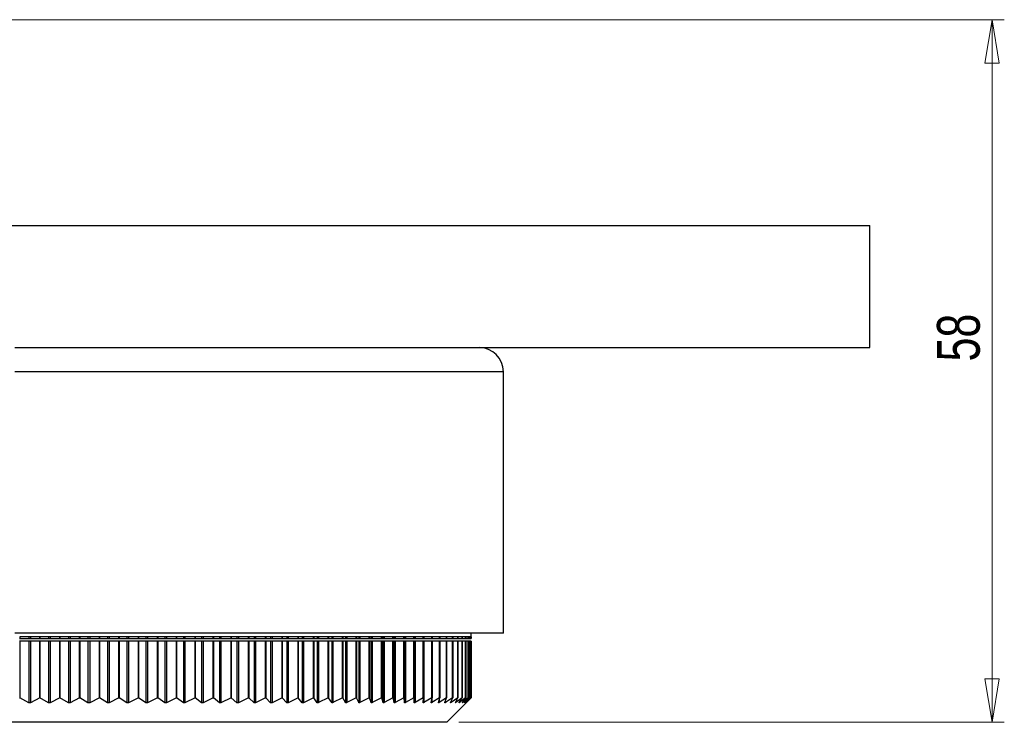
# Model space of a CAD drawing. Header units: millimetres. Extents: x 294 to 1094, y 402 to 731.
# Tile 9 of 13: x 809 to 890, y 402 to 459. Entities that reach past the tile are written whole.
import ezdxf

# ---------------------------------------------------------------- set-up
doc = ezdxf.new("R2010")
doc.units = ezdxf.units.MM
doc.styles.add('SLDTEXTSTYLE0', font='TXT', dxfattribs={"width": 0.75})
doc.dimstyles.new('SLDDIMSTYLE0', dxfattribs={"dimtxt": 3.5, "dimasz": 3.556, "dimexe": 0, "dimexo": 0.0625, "dimgap": 0.875, "dimtad": 1, "dimdec": 0, "dimrnd": 1e-09, "dimzin": 12, "dimdsep": 46, "dimtxsty": 'SLDTEXTSTYLE0', "dimblk1": 'CLOSED', "dimblk2": 'CLOSED', "dimsah": 1, "dimcen": 0.09, "dimadec": 0, "dimazin": 3, "dimtfac": 1, "dimtdec": 0, "dimtofl": 0, "dimtmove": 0, "dimatfit": 3, "dimldrblk": 'CLOSED', "dimfxl": 0, "dimfrac": 2, "dimtolj": 1, "dimtzin": 12, "dimarcsym": 0})

# ---------------------------------------------------------------- blocks, each defined once
blk = doc.blocks.new('_Closed')
at = {"color": 0, "linetype": 'ByBlock', "lineweight": -2}
for p, q in [((-1, 0.166667), (0, 0)), ((-1, 0.166667), (-1, -0.166667)), ((0, 0), (-1, -0.166667)), ((0, 0), (-1, 0))]:
    blk.add_line(p, q, dxfattribs=at)
blk = doc.blocks.new('_D')
at = {"color": 7, "linetype": 'Continuous', "lineweight": 0}
for p, q in [((729.679, 459.467), (889.679, 459.467)), ((888.679, 459.467), (888.679, 401.917)), ((845.029, 401.917), (889.679, 401.917))]:
    blk.add_line(p, q, dxfattribs=at)
at = {"color": 7, "linetype": 'Continuous', "lineweight": 18, "xscale": 3.556, "yscale": 3.556}
for p, rotation in [((888.679, 459.467, -69.019), 90.0000000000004), ((888.679, 401.917, -69.019), 270.0000000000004)]:
    blk.add_blockref('_Closed', p, dxfattribs=dict(at, rotation=rotation))
at = {"color": 7, "linetype": 'Continuous', "lineweight": 18, "insert": (884.168, 431.477), "char_height": 3.5, "attachment_point": 1, "rotation": 90, "style": 'SLDTEXTSTYLE0'}
blk.add_mtext('58', dxfattribs=at)

msp = doc.modelspace()

# ---------------------------------------------------------------- linework, layer by layer
at = {"color": 7, "linetype": 'Continuous', "lineweight": 25}
for p, q in [((728.679, 442.617), (878.679, 442.617)), ((878.679, 432.617), (878.679, 442.617)), ((808.679, 432.617), (846.679, 432.617)), ((846.679, 432.617), (878.679, 432.617)), ((848.679, 409.217), (848.679, 430.617)), ((848.679, 409.217), (808.679, 409.217)), ((809.072, 408.795), (809.077, 408.795)), ((810.712, 408.917), (809.077, 408.917)), ((809.077, 408.917), (809.077, 408.795)), ((809.077, 408.795), (809.82, 408.795)), ((809.82, 408.917), (809.82, 408.795)), ((809.82, 408.795), (809.96, 408.795)), ((809.96, 408.917), (809.96, 408.795)), ((809.96, 408.795), (810.712, 408.795)), ((810.712, 408.795), (810.712, 408.917)), ((810.712, 408.795), (810.718, 408.795)), ((812.348, 408.917), (810.718, 408.917)), ((810.718, 408.917), (810.718, 408.795)), ((810.718, 408.795), (811.441, 408.795)), ((811.441, 408.917), (811.441, 408.795)), ((811.441, 408.795), (811.581, 408.795)), ((811.581, 408.917), (811.581, 408.795)), ((811.581, 408.795), (812.348, 408.795)), ((812.348, 408.795), (812.348, 408.917)), ((812.348, 408.795), (812.355, 408.795)), ((813.977, 408.917), (812.355, 408.917)), ((812.355, 408.917), (812.355, 408.795)), ((812.355, 408.795), (813.058, 408.795)), ((813.058, 408.917), (813.058, 408.795)), ((813.058, 408.795), (813.197, 408.795)), ((813.197, 408.917), (813.197, 408.795)), ((813.197, 408.795), (813.977, 408.795)), ((813.977, 408.795), (813.977, 408.917)), ((813.977, 408.795), (813.985, 408.795)), ((815.596, 408.917), (813.985, 408.917)), ((813.985, 408.917), (813.985, 408.795)), ((813.985, 408.795), (814.666, 408.795)), ((814.666, 408.917), (814.666, 408.795)), ((814.666, 408.795), (814.804, 408.795)), ((814.804, 408.917), (814.804, 408.795)), ((814.804, 408.795), (815.596, 408.795)), ((815.596, 408.795), (815.596, 408.917)), ((815.596, 408.795), (815.605, 408.795)), ((817.201, 408.917), (815.605, 408.917)), ((815.605, 408.917), (815.605, 408.795)), ((815.605, 408.795), (816.262, 408.795)), ((816.262, 408.917), (816.262, 408.795)), ((816.262, 408.795), (816.4, 408.795)), ((816.4, 408.917), (816.4, 408.795)), ((816.4, 408.795), (817.201, 408.795)), ((817.201, 408.795), (817.201, 408.917)), ((817.201, 408.795), (817.211, 408.795)), ((818.79, 408.917), (817.211, 408.917)), ((817.211, 408.917), (817.211, 408.795)), ((817.211, 408.795), (817.844, 408.795)), ((817.844, 408.917), (817.844, 408.795)), ((817.844, 408.795), (817.98, 408.795)), ((817.98, 408.917), (817.98, 408.795)), ((817.98, 408.795), (818.79, 408.795)), ((818.79, 408.795), (818.79, 408.917)), ((818.79, 408.795), (818.801, 408.795)), ((820.36, 408.917), (818.801, 408.917)), ((818.801, 408.917), (818.801, 408.795)), ((818.801, 408.795), (819.408, 408.795)), ((819.408, 408.917), (819.408, 408.795)), ((819.408, 408.795), (819.542, 408.795)), ((819.542, 408.917), (819.542, 408.795)), ((819.542, 408.795), (820.36, 408.795)), ((820.36, 408.795), (820.36, 408.917)), ((820.36, 408.795), (820.371, 408.795)), ((821.906, 408.917), (820.371, 408.917)), ((820.371, 408.917), (820.371, 408.795)), ((820.371, 408.795), (820.952, 408.795)), ((820.952, 408.917), (820.952, 408.795)), ((820.952, 408.795), (821.084, 408.795)), ((821.084, 408.917), (821.084, 408.795)), ((821.084, 408.795), (821.906, 408.795)), ((821.906, 408.795), (821.906, 408.917)), ((821.906, 408.795), (821.919, 408.795)), ((823.428, 408.917), (821.919, 408.917)), ((821.919, 408.917), (821.919, 408.795)), ((821.919, 408.795), (822.471, 408.795)), ((822.471, 408.917), (822.471, 408.795)), ((822.471, 408.795), (822.602, 408.795)), ((822.602, 408.917), (822.602, 408.795)), ((822.602, 408.795), (823.428, 408.795)), ((823.428, 408.795), (823.428, 408.917)), ((823.428, 408.795), (823.442, 408.795)), ((824.92, 408.917), (823.442, 408.917)), ((823.442, 408.917), (823.442, 408.795)), ((823.442, 408.795), (823.965, 408.795)), ((823.965, 408.917), (823.965, 408.795)), ((823.965, 408.795), (824.092, 408.795)), ((824.092, 408.917), (824.092, 408.795)), ((824.092, 408.795), (824.92, 408.795)), ((824.92, 408.795), (824.92, 408.917)), ((824.92, 408.795), (824.935, 408.795)), ((826.381, 408.917), (824.935, 408.917)), ((824.935, 408.917), (824.935, 408.795)), ((824.935, 408.795), (825.428, 408.795)), ((825.428, 408.917), (825.428, 408.795)), ((825.428, 408.795), (825.553, 408.795)), ((825.553, 408.917), (825.553, 408.795)), ((825.553, 408.795), (826.381, 408.795)), ((826.381, 408.795), (826.381, 408.917)), ((826.381, 408.795), (826.398, 408.795)), ((827.809, 408.917), (826.398, 408.917)), ((826.398, 408.917), (826.398, 408.795)), ((826.398, 408.795), (826.86, 408.795)), ((826.86, 408.917), (826.86, 408.795)), ((826.86, 408.795), (826.982, 408.795)), ((826.982, 408.917), (826.982, 408.795)), ((826.982, 408.795), (827.809, 408.795)), ((827.809, 408.795), (827.809, 408.917)), ((827.809, 408.795), (827.826, 408.795)), ((829.199, 408.917), (827.826, 408.917)), ((827.826, 408.917), (827.826, 408.795)), ((827.826, 408.795), (828.256, 408.795)), ((828.256, 408.917), (828.256, 408.795)), ((828.256, 408.795), (828.375, 408.795)), ((828.375, 408.917), (828.375, 408.795)), ((828.375, 408.795), (829.199, 408.795)), ((829.199, 408.795), (829.199, 408.917)), ((829.199, 408.795), (829.217, 408.795)), ((830.549, 408.917), (829.217, 408.917)), ((829.217, 408.917), (829.217, 408.795)), ((829.217, 408.795), (829.614, 408.795)), ((829.614, 408.917), (829.614, 408.795)), ((829.614, 408.795), (829.73, 408.795)), ((829.73, 408.917), (829.73, 408.795)), ((829.73, 408.795), (830.549, 408.795)), ((830.549, 408.795), (830.549, 408.917)), ((830.549, 408.795), (830.568, 408.795)), ((831.858, 408.917), (830.568, 408.917)), ((830.568, 408.917), (830.568, 408.795)), ((830.568, 408.795), (830.932, 408.795)), ((830.932, 408.917), (830.932, 408.795)), ((830.932, 408.795), (831.044, 408.795)), ((831.044, 408.917), (831.044, 408.795)), ((831.044, 408.795), (831.858, 408.795)), ((831.858, 408.795), (831.858, 408.917)), ((831.858, 408.795), (831.877, 408.795)), ((833.121, 408.917), (831.877, 408.917)), ((831.877, 408.917), (831.877, 408.795)), ((831.877, 408.795), (832.207, 408.795)), ((832.207, 408.917), (832.207, 408.795)), ((832.207, 408.795), (832.316, 408.795)), ((832.316, 408.917), (832.316, 408.795)), ((832.316, 408.795), (833.121, 408.795)), ((833.121, 408.795), (833.121, 408.917)), ((833.121, 408.795), (833.141, 408.795)), ((834.338, 408.917), (833.141, 408.917)), ((833.141, 408.917), (833.141, 408.795)), ((833.141, 408.795), (833.437, 408.795)), ((833.437, 408.917), (833.437, 408.795)), ((833.437, 408.795), (833.541, 408.795)), ((833.541, 408.917), (833.541, 408.795)), ((833.541, 408.795), (834.338, 408.795)), ((834.338, 408.795), (834.338, 408.917)), ((834.338, 408.795), (834.358, 408.795)), ((835.505, 408.917), (834.358, 408.917)), ((834.358, 408.917), (834.358, 408.795)), ((834.358, 408.795), (834.619, 408.795)), ((834.619, 408.917), (834.619, 408.795)), ((834.619, 408.795), (834.719, 408.795)), ((834.719, 408.917), (834.719, 408.795)), ((834.719, 408.795), (835.505, 408.795)), ((835.505, 408.795), (835.505, 408.917)), ((835.505, 408.795), (835.526, 408.795)), ((836.62, 408.917), (835.526, 408.917)), ((835.526, 408.917), (835.526, 408.795)), ((835.526, 408.795), (835.751, 408.795)), ((835.751, 408.917), (835.751, 408.795)), ((835.751, 408.795), (835.847, 408.795)), ((835.847, 408.917), (835.847, 408.795)), ((835.847, 408.795), (836.62, 408.795)), ((836.62, 408.795), (836.62, 408.917)), ((836.62, 408.795), (836.641, 408.795)), ((837.681, 408.917), (836.641, 408.917)), ((836.641, 408.917), (836.641, 408.795)), ((836.641, 408.795), (836.831, 408.795)), ((836.831, 408.917), (836.831, 408.795)), ((836.831, 408.795), (836.922, 408.795)), ((836.922, 408.917), (836.922, 408.795)), ((836.922, 408.795), (837.681, 408.795)), ((837.681, 408.795), (837.681, 408.917)), ((837.681, 408.795), (837.702, 408.795)), ((838.686, 408.917), (837.702, 408.917)), ((837.702, 408.917), (837.702, 408.795)), ((837.702, 408.795), (837.856, 408.795)), ((837.856, 408.917), (837.856, 408.795)), ((837.856, 408.795), (837.942, 408.795)), ((837.942, 408.917), (837.942, 408.795)), ((837.942, 408.795), (838.686, 408.795)), ((838.686, 408.795), (838.686, 408.917)), ((838.686, 408.795), (838.708, 408.795)), ((839.634, 408.917), (838.708, 408.917)), ((838.708, 408.917), (838.708, 408.795)), ((838.708, 408.795), (838.825, 408.795)), ((838.825, 408.917), (838.825, 408.795)), ((838.825, 408.795), (838.906, 408.795)), ((838.906, 408.917), (838.906, 408.795)), ((838.906, 408.795), (839.634, 408.795)), ((839.634, 408.795), (839.634, 408.917)), ((839.634, 408.795), (839.655, 408.795)), ((840.521, 408.917), (839.655, 408.917)), ((839.655, 408.917), (839.655, 408.795)), ((839.655, 408.795), (839.736, 408.795)), ((839.736, 408.917), (839.736, 408.795)), ((839.736, 408.795), (839.812, 408.795)), ((839.812, 408.917), (839.812, 408.795)), ((839.812, 408.795), (840.521, 408.795)), ((840.521, 408.795), (840.521, 408.917)), ((840.521, 408.795), (840.542, 408.795)), ((841.348, 408.917), (840.542, 408.917)), ((840.542, 408.917), (840.542, 408.795)), ((840.542, 408.795), (840.587, 408.795)), ((840.587, 408.917), (840.587, 408.795)), ((840.587, 408.795), (840.658, 408.795)), ((840.658, 408.917), (840.658, 408.795)), ((840.658, 408.795), (841.348, 408.795)), ((841.348, 408.795), (841.348, 408.917)), ((841.348, 408.795), (841.368, 408.795)), ((842.111, 408.917), (841.368, 408.917)), ((841.368, 408.917), (841.368, 408.795)), ((841.368, 408.795), (841.376, 408.795)), ((841.376, 408.917), (841.376, 408.795)), ((841.376, 408.795), (841.442, 408.795)), ((841.442, 408.917), (841.442, 408.795)), ((841.442, 408.795), (842.111, 408.795)), ((842.111, 408.795), (842.111, 408.917)), ((842.111, 408.795), (842.13, 408.795)), ((842.81, 408.917), (842.13, 408.917)), ((842.13, 408.917), (842.13, 408.795)), ((842.13, 408.795), (842.162, 408.795)), ((842.162, 408.917), (842.162, 408.795)), ((842.162, 408.795), (842.81, 408.795)), ((842.81, 408.795), (842.81, 408.917)), ((842.81, 408.795), (842.828, 408.795)), ((843.443, 408.917), (842.828, 408.917)), ((842.828, 408.917), (842.828, 408.795)), ((842.828, 408.795), (843.443, 408.795)), ((843.443, 408.795), (843.443, 408.917)), ((843.443, 408.795), (843.46, 408.795)), ((844.009, 408.917), (843.46, 408.917)), ((843.46, 408.917), (843.46, 408.795)), ((843.46, 408.795), (844.009, 408.795)), ((844.009, 408.795), (844.009, 408.917)), ((844.009, 408.795), (844.025, 408.795)), ((844.507, 408.917), (844.025, 408.917)), ((844.025, 408.917), (844.025, 408.795)), ((844.025, 408.795), (844.507, 408.795)), ((844.507, 408.795), (844.507, 408.917)), ((844.507, 408.795), (844.521, 408.795)), ((844.936, 408.917), (844.521, 408.917)), ((844.521, 408.917), (844.521, 408.795)), ((844.521, 408.795), (844.936, 408.795)), ((844.936, 408.795), (844.936, 408.917)), ((844.936, 408.795), (844.948, 408.795)), ((845.294, 408.917), (844.948, 408.917)), ((844.948, 408.917), (844.948, 408.795)), ((844.948, 408.795), (845.294, 408.795)), ((845.294, 408.795), (845.294, 408.917)), ((845.294, 408.795), (845.305, 408.795)), ((845.583, 408.917), (845.305, 408.917)), ((845.305, 408.917), (845.305, 408.795)), ((845.305, 408.795), (845.583, 408.795)), ((845.583, 408.795), (845.583, 408.917)), ((845.583, 408.795), (845.592, 408.795)), ((845.8, 408.917), (845.592, 408.917)), ((845.592, 408.917), (845.592, 408.795)), ((845.592, 408.795), (845.8, 408.795)), ((845.8, 408.795), (845.8, 408.917)), ((845.8, 408.795), (845.806, 408.795)), ((845.946, 408.917), (845.806, 408.917)), ((845.806, 408.917), (845.806, 408.795)), ((845.806, 408.795), (845.946, 408.795)), ((845.946, 408.795), (845.946, 408.917)), ((845.946, 408.795), (845.95, 408.795)), ((846.019, 408.917), (845.95, 408.917)), ((845.95, 408.917), (845.95, 408.795)), ((845.95, 408.795), (846.019, 408.795)), ((846.019, 408.795), (846.019, 408.917)), ((846.019, 408.795), (846.021, 408.795)), ((846.021, 408.795), (846.021, 408.917)), ((846.029, 408.917), (846.021, 408.917)), ((846.021, 408.917), (846.021, 408.795)), ((846.021, 408.795), (846.021, 408.795)), ((846.029, 408.917), (846.029, 409.217)), ((809.077, 408.562), (809.072, 408.562)), ((809.077, 408.562), (809.077, 403.917)), ((809.82, 408.562), (809.077, 408.562)), ((809.82, 408.562), (809.82, 403.52)), ((809.96, 408.562), (809.82, 408.562)), ((809.96, 408.562), (809.96, 403.521)), ((810.712, 408.562), (809.96, 408.562)), ((810.712, 403.917), (810.712, 408.562)), ((810.718, 408.562), (810.712, 408.562)), ((810.718, 408.562), (810.718, 403.917)), ((811.441, 408.562), (810.718, 408.562)), ((811.441, 408.562), (811.441, 403.52)), ((811.581, 408.562), (811.441, 408.562)), ((811.581, 408.562), (811.581, 403.521)), ((812.348, 408.562), (811.581, 408.562)), ((812.348, 403.917), (812.348, 408.562)), ((812.355, 408.562), (812.348, 408.562)), ((812.355, 408.562), (812.355, 403.917)), ((813.058, 408.562), (812.355, 408.562)), ((813.058, 408.562), (813.058, 403.521)), ((813.197, 408.562), (813.058, 408.562)), ((813.197, 408.562), (813.197, 403.521)), ((813.977, 408.562), (813.197, 408.562)), ((813.977, 403.917), (813.977, 408.562)), ((813.985, 408.562), (813.977, 408.562)), ((813.985, 408.562), (813.985, 403.917)), ((814.666, 408.562), (813.985, 408.562)), ((814.666, 408.562), (814.666, 403.521)), ((814.804, 408.562), (814.666, 408.562)), ((814.804, 408.562), (814.804, 403.521)), ((815.596, 408.562), (814.804, 408.562)), ((815.596, 403.917), (815.596, 408.562)), ((815.605, 408.562), (815.596, 408.562)), ((815.605, 408.562), (815.605, 403.917)), ((816.262, 408.562), (815.605, 408.562)), ((816.262, 408.562), (816.262, 403.521)), ((816.4, 408.562), (816.262, 408.562)), ((816.4, 408.562), (816.4, 403.522)), ((817.201, 408.562), (816.4, 408.562)), ((817.201, 403.917), (817.201, 408.562)), ((817.211, 408.562), (817.201, 408.562)), ((817.211, 408.562), (817.211, 403.917)), ((817.844, 408.562), (817.211, 408.562)), ((817.844, 408.562), (817.844, 403.522)), ((817.98, 408.562), (817.844, 408.562)), ((817.98, 408.562), (817.98, 403.522)), ((818.79, 408.562), (817.98, 408.562)), ((818.79, 403.917), (818.79, 408.562)), ((818.801, 408.562), (818.79, 408.562)), ((818.801, 408.562), (818.801, 403.917)), ((819.408, 408.562), (818.801, 408.562)), ((819.408, 408.562), (819.408, 403.522)), ((819.542, 408.562), (819.408, 408.562)), ((819.542, 408.562), (819.542, 403.522)), ((820.36, 408.562), (819.542, 408.562)), ((820.36, 403.917), (820.36, 408.562)), ((820.371, 408.562), (820.36, 408.562)), ((820.371, 408.562), (820.371, 403.917)), ((820.952, 408.562), (820.371, 408.562)), ((820.952, 408.562), (820.952, 403.522)), ((821.084, 408.562), (820.952, 408.562)), ((821.084, 408.562), (821.084, 403.523)), ((821.906, 408.562), (821.084, 408.562)), ((821.906, 403.917), (821.906, 408.562)), ((821.919, 408.562), (821.906, 408.562)), ((821.919, 408.562), (821.919, 403.917)), ((822.471, 408.562), (821.919, 408.562)), ((822.471, 408.562), (822.471, 403.523)), ((822.602, 408.562), (822.471, 408.562)), ((822.602, 408.562), (822.602, 403.523)), ((823.428, 408.562), (822.602, 408.562)), ((823.428, 403.917), (823.428, 408.562)), ((823.442, 408.562), (823.428, 408.562)), ((823.442, 408.562), (823.442, 403.917)), ((823.965, 408.562), (823.442, 408.562)), ((823.965, 408.562), (823.965, 403.523)), ((824.092, 408.562), (823.965, 408.562)), ((824.092, 408.562), (824.092, 403.524)), ((824.92, 408.562), (824.092, 408.562)), ((824.92, 403.917), (824.92, 408.562)), ((824.935, 408.562), (824.92, 408.562)), ((824.935, 408.562), (824.935, 403.917)), ((825.428, 408.562), (824.935, 408.562)), ((825.428, 408.562), (825.428, 403.523)), ((825.553, 408.562), (825.428, 408.562)), ((825.553, 408.562), (825.553, 403.524)), ((826.381, 408.562), (825.553, 408.562)), ((826.381, 403.917), (826.381, 408.562)), ((826.398, 408.562), (826.381, 408.562)), ((826.398, 408.562), (826.398, 403.917)), ((826.86, 408.562), (826.398, 408.562)), ((826.86, 408.562), (826.86, 403.524)), ((826.982, 408.562), (826.86, 408.562)), ((826.982, 408.562), (826.982, 403.524)), ((827.809, 408.562), (826.982, 408.562)), ((827.809, 403.917), (827.809, 408.562)), ((827.826, 408.562), (827.809, 408.562)), ((827.826, 408.562), (827.826, 403.917)), ((828.256, 408.562), (827.826, 408.562)), ((828.256, 408.562), (828.256, 403.524)), ((828.375, 408.562), (828.256, 408.562)), ((828.375, 408.562), (828.375, 403.525)), ((829.199, 408.562), (828.375, 408.562)), ((829.199, 403.917), (829.199, 408.562)), ((829.217, 408.562), (829.199, 408.562)), ((829.217, 408.562), (829.217, 403.917)), ((829.614, 408.562), (829.217, 408.562)), ((829.614, 408.562), (829.614, 403.525)), ((829.73, 408.562), (829.614, 408.562)), ((829.73, 408.562), (829.73, 403.525)), ((830.549, 408.562), (829.73, 408.562)), ((830.549, 403.917), (830.549, 408.562)), ((830.568, 408.562), (830.549, 408.562)), ((830.568, 408.562), (830.568, 403.917)), ((830.932, 408.562), (830.568, 408.562)), ((830.932, 408.562), (830.932, 403.525)), ((831.044, 408.562), (830.932, 408.562)), ((831.044, 408.562), (831.044, 403.526)), ((831.858, 408.562), (831.044, 408.562)), ((831.858, 403.917), (831.858, 408.562)), ((831.877, 408.562), (831.858, 408.562)), ((831.877, 408.562), (831.877, 403.917)), ((832.207, 408.562), (831.877, 408.562)), ((832.207, 408.562), (832.207, 403.526)), ((832.316, 408.562), (832.207, 408.562)), ((832.316, 408.562), (832.316, 403.526)), ((833.121, 408.562), (832.316, 408.562)), ((833.121, 403.917), (833.121, 408.562)), ((833.141, 408.562), (833.121, 408.562)), ((833.141, 408.562), (833.141, 403.917)), ((833.437, 408.562), (833.141, 408.562)), ((833.437, 408.562), (833.437, 403.526)), ((833.541, 408.562), (833.437, 408.562)), ((833.541, 408.562), (833.541, 403.527)), ((834.338, 408.562), (833.541, 408.562)), ((834.338, 403.917), (834.338, 408.562)), ((834.358, 408.562), (834.338, 408.562)), ((834.358, 408.562), (834.358, 403.917)), ((834.619, 408.562), (834.358, 408.562)), ((834.619, 408.562), (834.619, 403.527)), ((834.719, 408.562), (834.619, 408.562)), ((834.719, 408.562), (834.719, 403.527)), ((835.505, 408.562), (834.719, 408.562)), ((835.505, 403.917), (835.505, 408.562)), ((835.526, 408.562), (835.505, 408.562)), ((835.526, 408.562), (835.526, 403.917)), ((835.751, 408.562), (835.526, 408.562)), ((835.751, 408.562), (835.751, 403.527)), ((835.847, 408.562), (835.751, 408.562)), ((835.847, 408.562), (835.847, 403.528)), ((836.62, 408.562), (835.847, 408.562)), ((836.62, 403.917), (836.62, 408.562)), ((836.641, 408.562), (836.62, 408.562)), ((836.641, 408.562), (836.641, 403.917)), ((836.831, 408.562), (836.641, 408.562)), ((836.831, 408.562), (836.831, 403.528)), ((836.922, 408.562), (836.831, 408.562)), ((836.922, 408.562), (836.922, 403.528)), ((837.681, 408.562), (836.922, 408.562)), ((837.681, 403.917), (837.681, 408.562)), ((837.702, 408.562), (837.681, 408.562)), ((837.702, 408.562), (837.702, 403.917)), ((837.856, 408.562), (837.702, 408.562)), ((837.856, 408.562), (837.856, 403.528)), ((837.942, 408.562), (837.856, 408.562)), ((837.942, 408.562), (837.942, 403.529)), ((838.686, 408.562), (837.942, 408.562)), ((838.686, 403.917), (838.686, 408.562)), ((838.708, 408.562), (838.686, 408.562)), ((838.708, 408.562), (838.708, 403.917)), ((838.825, 408.562), (838.708, 408.562)), ((838.825, 408.562), (838.825, 403.529)), ((838.906, 408.562), (838.825, 408.562)), ((838.906, 408.562), (838.906, 403.529)), ((839.634, 408.562), (838.906, 408.562)), ((839.634, 403.917), (839.634, 408.562)), ((839.655, 408.562), (839.634, 408.562)), ((839.655, 408.562), (839.655, 403.917)), ((839.736, 408.562), (839.655, 408.562)), ((839.736, 408.562), (839.736, 403.529)), ((839.812, 408.562), (839.736, 408.562)), ((839.812, 408.562), (839.812, 403.53)), ((840.521, 408.562), (839.812, 408.562)), ((840.521, 403.917), (840.521, 408.562)), ((840.542, 408.562), (840.521, 408.562)), ((840.542, 408.562), (840.542, 403.917)), ((840.587, 408.562), (840.542, 408.562)), ((840.587, 408.562), (840.587, 403.53)), ((840.658, 408.562), (840.587, 408.562)), ((840.658, 408.562), (840.658, 403.53)), ((841.348, 408.562), (840.658, 408.562)), ((841.348, 403.917), (841.348, 408.562)), ((841.368, 408.562), (841.348, 408.562)), ((841.368, 408.562), (841.368, 403.917)), ((841.376, 408.562), (841.368, 408.562)), ((841.376, 408.562), (841.376, 403.53)), ((841.442, 408.562), (841.376, 408.562)), ((841.442, 408.562), (841.442, 403.531)), ((842.111, 408.562), (841.442, 408.562)), ((842.111, 403.917), (842.111, 408.562)), ((842.13, 408.562), (842.111, 408.562)), ((842.13, 408.562), (842.13, 403.917)), ((842.162, 408.562), (842.13, 408.562)), ((842.162, 408.562), (842.162, 403.531)), ((842.81, 408.562), (842.162, 408.562)), ((842.81, 403.917), (842.81, 408.562)), ((842.828, 408.562), (842.81, 408.562)), ((842.828, 408.562), (842.828, 403.917)), ((843.443, 408.562), (842.828, 408.562)), ((843.443, 403.917), (843.443, 408.562)), ((843.46, 408.562), (843.443, 408.562)), ((843.46, 408.562), (843.46, 403.917)), ((844.009, 408.562), (843.46, 408.562)), ((844.009, 403.917), (844.009, 408.562)), ((844.025, 408.562), (844.009, 408.562)), ((844.025, 408.562), (844.025, 403.917)), ((844.507, 408.562), (844.025, 408.562)), ((844.507, 403.917), (844.507, 408.562)), ((844.521, 408.562), (844.507, 408.562)), ((844.521, 408.562), (844.521, 403.917)), ((844.936, 408.562), (844.521, 408.562)), ((844.936, 403.917), (844.936, 408.562)), ((844.948, 408.562), (844.936, 408.562)), ((844.948, 408.562), (844.948, 403.917)), ((845.294, 408.562), (844.948, 408.562)), ((845.294, 403.917), (845.294, 408.562)), ((845.305, 408.562), (845.294, 408.562)), ((845.305, 408.562), (845.305, 403.917)), ((845.583, 408.562), (845.305, 408.562)), ((845.583, 403.917), (845.583, 408.562)), ((845.592, 408.562), (845.583, 408.562)), ((845.592, 408.562), (845.592, 403.917)), ((845.8, 408.562), (845.592, 408.562)), ((845.8, 403.917), (845.8, 408.562)), ((845.806, 408.562), (845.8, 408.562)), ((845.806, 408.562), (845.806, 403.917)), ((845.946, 408.562), (845.806, 408.562)), ((845.946, 403.917), (845.946, 408.562)), ((845.95, 408.562), (845.946, 408.562)), ((845.95, 408.562), (845.95, 403.917)), ((846.019, 408.562), (845.95, 408.562)), ((846.019, 403.917), (846.019, 408.562)), ((846.021, 408.562), (846.019, 408.562)), ((846.021, 408.562), (846.021, 403.917)), ((846.021, 403.917), (846.021, 408.562)), ((846.021, 408.562), (846.021, 408.562)), ((809.072, 403.917), (809.077, 403.917)), ((809.82, 403.52), (809.077, 403.917)), ((810.712, 403.917), (809.96, 403.521)), ((810.712, 403.917), (810.718, 403.917)), ((811.441, 403.52), (810.718, 403.917)), ((812.348, 403.917), (811.581, 403.521)), ((812.348, 403.917), (812.355, 403.917)), ((813.058, 403.521), (812.355, 403.917)), ((813.977, 403.917), (813.197, 403.521)), ((813.977, 403.917), (813.985, 403.917)), ((814.666, 403.521), (813.985, 403.917)), ((815.596, 403.917), (814.804, 403.521)), ((815.596, 403.917), (815.605, 403.917)), ((816.262, 403.521), (815.605, 403.917)), ((817.201, 403.917), (816.4, 403.522)), ((817.201, 403.917), (817.211, 403.917)), ((817.844, 403.522), (817.211, 403.917)), ((818.79, 403.917), (817.98, 403.522)), ((818.79, 403.917), (818.801, 403.917)), ((819.408, 403.522), (818.801, 403.917)), ((820.36, 403.917), (819.542, 403.522)), ((820.36, 403.917), (820.371, 403.917)), ((820.952, 403.522), (820.371, 403.917)), ((821.906, 403.917), (821.084, 403.523)), ((821.906, 403.917), (821.919, 403.917)), ((822.471, 403.523), (821.919, 403.917)), ((823.428, 403.917), (822.602, 403.523)), ((823.428, 403.917), (823.442, 403.917)), ((823.965, 403.523), (823.442, 403.917)), ((824.92, 403.917), (824.092, 403.524)), ((824.92, 403.917), (824.935, 403.917)), ((825.428, 403.523), (824.935, 403.917)), ((826.381, 403.917), (825.553, 403.524)), ((826.381, 403.917), (826.398, 403.917)), ((826.86, 403.524), (826.398, 403.917)), ((827.809, 403.917), (826.982, 403.524)), ((827.809, 403.917), (827.826, 403.917)), ((828.256, 403.524), (827.826, 403.917)), ((829.199, 403.917), (828.375, 403.525)), ((829.199, 403.917), (829.217, 403.917)), ((829.614, 403.525), (829.217, 403.917)), ((830.549, 403.917), (829.73, 403.525)), ((830.549, 403.917), (830.568, 403.917)), ((830.932, 403.525), (830.568, 403.917)), ((831.858, 403.917), (831.044, 403.526)), ((831.858, 403.917), (831.877, 403.917)), ((832.207, 403.526), (831.877, 403.917)), ((833.121, 403.917), (832.316, 403.526)), ((833.121, 403.917), (833.141, 403.917)), ((833.437, 403.526), (833.141, 403.917)), ((834.338, 403.917), (833.541, 403.527)), ((834.338, 403.917), (834.358, 403.917)), ((834.619, 403.527), (834.358, 403.917)), ((835.505, 403.917), (834.719, 403.527)), ((835.505, 403.917), (835.526, 403.917)), ((835.751, 403.527), (835.526, 403.917)), ((836.62, 403.917), (835.847, 403.528)), ((836.62, 403.917), (836.641, 403.917)), ((836.831, 403.528), (836.641, 403.917)), ((837.681, 403.917), (836.922, 403.528)), ((837.681, 403.917), (837.702, 403.917)), ((837.856, 403.528), (837.702, 403.917)), ((838.686, 403.917), (837.942, 403.529)), ((838.686, 403.917), (838.708, 403.917)), ((838.825, 403.529), (838.708, 403.917)), ((839.634, 403.917), (838.906, 403.529)), ((839.634, 403.917), (839.655, 403.917)), ((839.736, 403.529), (839.655, 403.917)), ((840.521, 403.917), (839.812, 403.53)), ((840.521, 403.917), (840.542, 403.917)), ((840.587, 403.53), (840.542, 403.917)), ((841.348, 403.917), (840.658, 403.53)), ((841.348, 403.917), (841.368, 403.917)), ((841.376, 403.53), (841.368, 403.917)), ((842.111, 403.917), (841.442, 403.531)), ((842.102, 403.531), (842.13, 403.917)), ((842.111, 403.917), (842.13, 403.917)), ((842.81, 403.917), (842.162, 403.531)), ((842.764, 403.531), (842.828, 403.917)), ((842.81, 403.917), (842.828, 403.917)), ((843.443, 403.917), (842.818, 403.532)), ((843.36, 403.532), (843.46, 403.917)), ((844.009, 403.917), (843.408, 403.533)), ((843.443, 403.917), (843.46, 403.917)), ((843.889, 403.532), (844.025, 403.917)), ((844.507, 403.917), (843.932, 403.533)), ((844.009, 403.917), (844.025, 403.917)), ((844.35, 403.533), (844.521, 403.917)), ((844.936, 403.917), (844.387, 403.534)), ((844.507, 403.917), (844.521, 403.917)), ((844.742, 403.533), (844.948, 403.917)), ((845.294, 403.917), (844.773, 403.534)), ((844.936, 403.917), (844.948, 403.917)), ((845.064, 403.534), (845.305, 403.917)), ((845.583, 403.917), (845.09, 403.535)), ((845.294, 403.917), (845.305, 403.917)), ((845.317, 403.534), (845.592, 403.917)), ((845.8, 403.917), (845.336, 403.535)), ((845.498, 403.535), (845.806, 403.917)), ((845.946, 403.917), (845.511, 403.536)), ((845.583, 403.917), (845.592, 403.917)), ((845.609, 403.535), (845.95, 403.917)), ((846.019, 403.917), (845.616, 403.536)), ((845.648, 403.536), (846.021, 403.917)), ((846.021, 403.917), (845.649, 403.537)), ((845.8, 403.917), (845.806, 403.917)), ((845.946, 403.917), (845.95, 403.917)), ((846.019, 403.917), (846.021, 403.917)), ((844.029, 401.917), (845.632, 403.52)), ((845.649, 403.537), (845.636, 403.523)), ((844.029, 401.917), (793.281, 401.917))]:
    msp.add_line(p, q, dxfattribs=at)
at = {"color": 8, "linetype": 'Continuous', "lineweight": 25}
for p, q in [((848.679, 430.617), (808.679, 430.617)), ((842.818, 403.857), (842.818, 403.532)), ((843.408, 403.719), (843.408, 403.533)), ((843.932, 403.654), (843.932, 403.533)), ((844.387, 403.616), (844.387, 403.534)), ((844.773, 403.591), (844.773, 403.534)), ((845.09, 403.574), (845.09, 403.535)), ((845.336, 403.561), (845.336, 403.535)), ((845.511, 403.551), (845.511, 403.536)), ((845.616, 403.543), (845.616, 403.536))]:
    msp.add_line(p, q, dxfattribs=at)
at = {"color": 7, "linetype": 'Continuous', "lineweight": 25}
msp.add_arc((846.679, 430.617), 2, 0, 90, dxfattribs=at)
for points, knots in [([(809.96, 403.521), (809.948, 403.516), (809.925, 403.506), (809.886, 403.502), (809.849, 403.507), (809.829, 403.516), (809.82, 403.52)], [0, 0, 0, 0, 0.264041, 0.530891, 0.777299, 1, 1, 1, 1]), ([(811.581, 403.521), (811.57, 403.516), (811.546, 403.506), (811.506, 403.502), (811.47, 403.507), (811.451, 403.516), (811.441, 403.52)], [0, 0, 0, 0, 0.264042, 0.530894, 0.777303, 1, 1, 1, 1]), ([(813.197, 403.521), (813.185, 403.516), (813.161, 403.506), (813.122, 403.502), (813.086, 403.507), (813.067, 403.516), (813.058, 403.521)], [0, 0, 0, 0, 0.26404, 0.530895, 0.777305, 1, 1, 1, 1]), ([(814.804, 403.521), (814.792, 403.516), (814.768, 403.506), (814.728, 403.502), (814.693, 403.508), (814.675, 403.517), (814.666, 403.521)], [0, 0, 0, 0, 0.264036, 0.530894, 0.777305, 1, 1, 1, 1]), ([(816.4, 403.522), (816.387, 403.517), (816.363, 403.507), (816.324, 403.503), (816.288, 403.508), (816.271, 403.517), (816.262, 403.521)], [0, 0, 0, 0, 0.264029, 0.53089, 0.777303, 1, 1, 1, 1]), ([(817.98, 403.522), (817.968, 403.517), (817.943, 403.507), (817.904, 403.503), (817.869, 403.508), (817.852, 403.517), (817.844, 403.522)], [0, 0, 0, 0, 0.264019, 0.530884, 0.777299, 1, 1, 1, 1]), ([(819.542, 403.522), (819.53, 403.517), (819.506, 403.507), (819.466, 403.503), (819.433, 403.509), (819.416, 403.518), (819.408, 403.522)], [0, 0, 0, 0, 0.264007, 0.530876, 0.777293, 1, 1, 1, 1]), ([(821.084, 403.523), (821.072, 403.518), (821.047, 403.508), (821.008, 403.504), (820.975, 403.509), (820.959, 403.518), (820.952, 403.522)], [0, 0, 0, 0, 0.263992, 0.530866, 0.777284, 1, 1, 1, 1]), ([(822.602, 403.523), (822.589, 403.518), (822.564, 403.508), (822.526, 403.504), (822.494, 403.509), (822.479, 403.518), (822.471, 403.523)], [0, 0, 0, 0, 0.263974, 0.530852, 0.777273, 1, 1, 1, 1]), ([(824.092, 403.524), (824.08, 403.519), (824.055, 403.509), (824.017, 403.505), (823.986, 403.51), (823.971, 403.519), (823.965, 403.523)], [0, 0, 0, 0, 0.263952, 0.530836, 0.777259, 1, 1, 1, 1]), ([(825.553, 403.524), (825.541, 403.519), (825.516, 403.509), (825.479, 403.505), (825.449, 403.51), (825.435, 403.519), (825.428, 403.523)], [0, 0, 0, 0, 0.263927, 0.530817, 0.777242, 1, 1, 1, 1]), ([(826.982, 403.524), (826.969, 403.519), (826.945, 403.509), (826.908, 403.505), (826.879, 403.511), (826.866, 403.52), (826.86, 403.524)], [0, 0, 0, 0, 0.263898, 0.530795, 0.777223, 1, 1, 1, 1]), ([(828.375, 403.525), (828.363, 403.52), (828.338, 403.51), (828.302, 403.506), (828.274, 403.511), (828.262, 403.52), (828.256, 403.524)], [0, 0, 0, 0, 0.263864, 0.530768, 0.7772, 1, 1, 1, 1]), ([(829.73, 403.525), (829.718, 403.52), (829.693, 403.51), (829.659, 403.506), (829.631, 403.512), (829.62, 403.521), (829.614, 403.525)], [0, 0, 0, 0, 0.263826, 0.530738, 0.777173, 1, 1, 1, 1]), ([(831.044, 403.526), (831.032, 403.521), (831.008, 403.511), (830.974, 403.507), (830.948, 403.512), (830.937, 403.521), (830.932, 403.525)], [0, 0, 0, 0, 0.263783, 0.530703, 0.777142, 1, 1, 1, 1]), ([(832.316, 403.526), (832.304, 403.521), (832.28, 403.511), (832.247, 403.507), (832.222, 403.513), (832.212, 403.521), (832.207, 403.526)], [0, 0, 0, 0, 0.263733, 0.530664, 0.777106, 1, 1, 1, 1]), ([(833.541, 403.527), (833.53, 403.522), (833.506, 403.512), (833.474, 403.508), (833.45, 403.513), (833.441, 403.522), (833.437, 403.526)], [0, 0, 0, 0, 0.263677, 0.530618, 0.777065, 1, 1, 1, 1]), ([(834.719, 403.527), (834.708, 403.522), (834.684, 403.512), (834.653, 403.508), (834.631, 403.514), (834.623, 403.522), (834.619, 403.527)], [0, 0, 0, 0, 0.263613, 0.530566, 0.777018, 1, 1, 1, 1]), ([(835.847, 403.528), (835.835, 403.523), (835.813, 403.513), (835.783, 403.509), (835.761, 403.514), (835.754, 403.523), (835.751, 403.527)], [0, 0, 0, 0, 0.26354, 0.530506, 0.776965, 1, 1, 1, 1]), ([(836.922, 403.528), (836.911, 403.523), (836.888, 403.513), (836.86, 403.509), (836.84, 403.515), (836.833, 403.523), (836.831, 403.528)], [0, 0, 0, 0, 0.263632, 0.530583, 0.777035, 1, 1, 1, 1]), ([(837.942, 403.529), (837.931, 403.524), (837.909, 403.514), (837.882, 403.51), (837.864, 403.515), (837.858, 403.524), (837.856, 403.528)], [0, 0, 0, 0, 0.263695, 0.530636, 0.777084, 1, 1, 1, 1]), ([(838.906, 403.529), (838.896, 403.524), (838.874, 403.514), (838.848, 403.51), (838.831, 403.516), (838.827, 403.525), (838.825, 403.529)], [0, 0, 0, 0, 0.263751, 0.530683, 0.777127, 1, 1, 1, 1]), ([(839.812, 403.53), (839.802, 403.525), (839.781, 403.515), (839.756, 403.511), (839.741, 403.516), (839.737, 403.525), (839.736, 403.529)], [0, 0, 0, 0, 0.2638002, 0.5307243, 0.7771642, 1, 1, 1, 1]), ([(840.658, 403.53), (840.648, 403.525), (840.628, 403.515), (840.604, 403.511), (840.59, 403.517), (840.588, 403.526), (840.587, 403.53)], [0, 0, 0, 0, 0.263844, 0.53076, 0.777197, 1, 1, 1, 1]), ([(841.442, 403.531), (841.432, 403.526), (841.412, 403.516), (841.391, 403.512), (841.378, 403.517), (841.377, 403.526), (841.376, 403.53)], [0, 0, 0, 0, 0.263882, 0.530792, 0.777226, 1, 1, 1, 1]), ([(842.162, 403.531), (842.153, 403.526), (842.134, 403.516), (842.114, 403.512), (842.103, 403.518), (842.102, 403.527), (842.102, 403.531)], [0, 0, 0, 0, 0.2639153, 0.5308201, 0.7772518, 1, 1, 1, 1]), ([(842.818, 403.532), (842.809, 403.527), (842.791, 403.517), (842.772, 403.513), (842.763, 403.518), (842.763, 403.527), (842.764, 403.531)], [0, 0, 0, 0, 0.263945, 0.530844, 0.777274, 1, 1, 1, 1]), ([(843.408, 403.533), (843.4, 403.528), (843.383, 403.517), (843.365, 403.514), (843.358, 403.519), (843.359, 403.528), (843.36, 403.532)], [0, 0, 0, 0, 0.26397, 0.530865, 0.777293, 1, 1, 1, 1]), ([(843.932, 403.533), (843.923, 403.528), (843.907, 403.518), (843.891, 403.514), (843.885, 403.519), (843.887, 403.528), (843.889, 403.532)], [0, 0, 0, 0, 0.263992, 0.530883, 0.777309, 1, 1, 1, 1]), ([(844.387, 403.534), (844.379, 403.529), (844.363, 403.518), (844.349, 403.515), (844.345, 403.52), (844.348, 403.529), (844.35, 403.533)], [0, 0, 0, 0, 0.264011, 0.530898, 0.777322, 1, 1, 1, 1]), ([(844.773, 403.534), (844.766, 403.529), (844.751, 403.519), (844.738, 403.515), (844.735, 403.52), (844.74, 403.529), (844.742, 403.533)], [0, 0, 0, 0, 0.264026, 0.53091, 0.777333, 1, 1, 1, 1]), ([(845.09, 403.535), (845.083, 403.53), (845.069, 403.52), (845.058, 403.516), (845.057, 403.521), (845.062, 403.53), (845.064, 403.534)], [0, 0, 0, 0, 0.264039, 0.53092, 0.777342, 1, 1, 1, 1]), ([(845.336, 403.535), (845.329, 403.53), (845.316, 403.52), (845.307, 403.516), (845.308, 403.521), (845.314, 403.53), (845.317, 403.534)], [0, 0, 0, 0, 0.264049, 0.530928, 0.777348, 1, 1, 1, 1]), ([(845.511, 403.536), (845.505, 403.531), (845.493, 403.521), (845.486, 403.517), (845.488, 403.522), (845.495, 403.531), (845.498, 403.535)], [0, 0, 0, 0, 0.264056, 0.530933, 0.777352, 1, 1, 1, 1]), ([(845.616, 403.536), (845.61, 403.531), (845.599, 403.521), (845.594, 403.517), (845.597, 403.522), (845.605, 403.531), (845.609, 403.535)], [0, 0, 0, 0, 0.264061, 0.530935, 0.777354, 1, 1, 1, 1]), ([(845.632, 403.52), (845.632, 403.52), (845.63, 403.518), (845.636, 403.523), (845.644, 403.532), (845.648, 403.536)], [0, 0, 0, 0, 0.084082, 0.565251, 1, 1, 1, 1])]:
    msp.add_open_spline(points, degree=3, knots=knots, dxfattribs=at)

# ---------------------------------------------------------------- dimensions: what is measured, and where the dimension line sits
at = {"color": 7, "linetype": 'Continuous', "lineweight": 18}
dim = msp.add_linear_dim(base=(888.679, 401.917), p1=(728.679, 459.467), p2=(844.029, 401.917), angle=90, dimstyle='SLDDIMSTYLE0', dxfattribs=at)
dim.commit()
dim.dimension.update_dxf_attribs({"geometry": '_D', "text_midpoint": (888.679, 434.063), "dimtype": 160})

doc.saveas('drawing.dxf')
